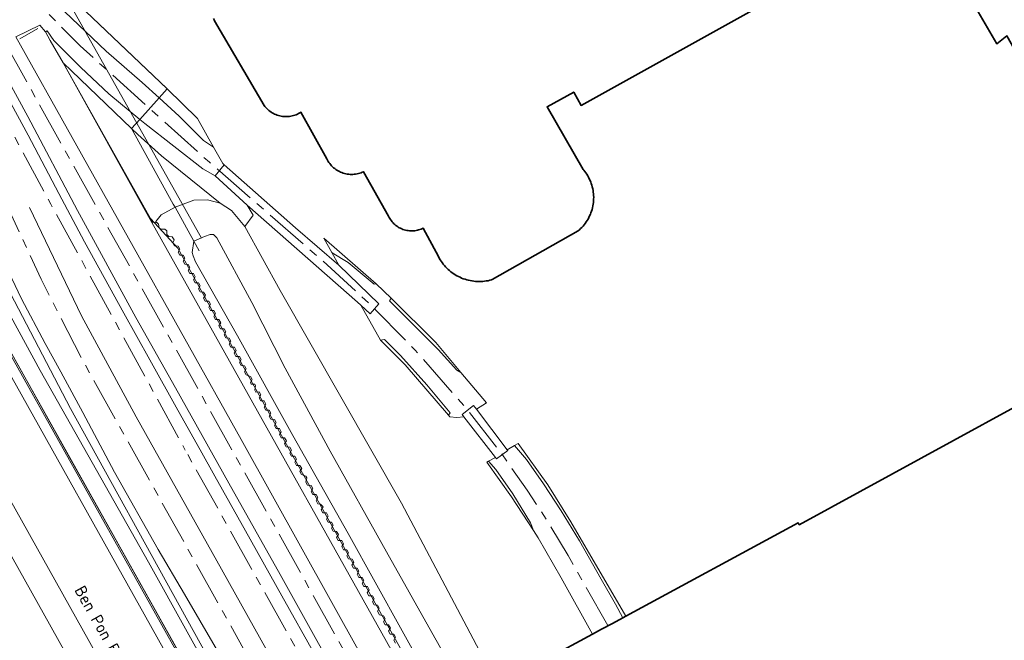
# Model space of a CAD drawing. Header units: metres. Extents: x 152610 to 160096, y 456114 to 462495.
# Tile 154 of 256: x 156691 to 156803, y 459332 to 459402. Entities that reach past the tile are written whole.
import ezdxf
from ezdxf.enums import TextEntityAlignment as Align

# ---------------------------------------------------------------- set-up
doc = ezdxf.new("R2010")
doc.units = ezdxf.units.M
doc.header["$LTSCALE"] = 0.5
doc.linetypes.add('AM-AS-SO', pattern=[16, 10, -2, 2, -2])
for name, color, linetype, lineweight in [('B-PV-AM-AS_SPOOR_TREIN-G', 10, 'AM-AS-SO', 18), ('B-PV-GK-KEERWAND_DAMWAND-G', 251, 'CONTINUOUS', 18), ('B-PV-GR-GRAS-GV', 251, 'CONTINUOUS', 13), ('B-PV-GR-GROENVOORZIENING-GV', 251, 'CONTINUOUS', 18), ('B-PV-IE-TERREINAFSCHEIDING_KUNSTMATIG_HEKWERK-G', 251, 'IE-TERREINAFSCHEIDING_KUNSTMATIG-SO', 18), ('B-PV-IE-TERREINAFSCHEIDING_KUNSTMATIG_MUUR-G', 251, 'IE-TERREINAFSCHEIDING_KUNSTMATIG-SO', 18), ('B-PV-KW-KUNSTWERK_DUIKER-G', 251, 'CONTINUOUS', 18), ('B-PV-KW-KUNSTWERK_GELUIDSWERING_SCHERM-G', 251, 'CONTINUOUS', 18), ('B-PV-OG-BEBOUWING-GV', 6, 'CONTINUOUS', 35), ('B-PV-OG-TERREIN_BEGROEID-GV', 251, 'CONTINUOUS', 18), ('B-PV-OG-TERREIN_OEVER-GV', 251, 'CONTINUOUS', 18), ('B-PV-OG-TOPOGRAFIE-T18', 1, 'CONTINUOUS', 18), ('B-PV-OG-WATER-GV', 251, 'CONTINUOUS', 18), ('B-PV-VH-GESLOTENVERHARDING-GV', 251, 'CONTINUOUS', 18), ('B-PV-VH-GESLOTENVERHARDING_ASFALT-GV', 251, 'CONTINUOUS', 18), ('B-PV-VH-HALFVERHARDING-GV', 251, 'CONTINUOUS', 18), ('B-PV-VH-OPENVERHARDING-GV', 251, 'CONTINUOUS', 18)]:
    doc.layers.add(name, color=color, linetype=linetype, lineweight=lineweight)
doc.styles.add('NLCS-ISO-M750-T18', font='NLCS-ISO.ttf', dxfattribs={"height": 1.35})
doc.linetypes.add('IE-TERREINAFSCHEIDING_KUNSTMATIG-SO', pattern='A,4,[82,NLCS.SHX,S=0.75,R=90,X=0,Y=0],4,-2', length=10)

msp = doc.modelspace()

# ---------------------------------------------------------------- linework, layer by layer
at = {"layer": 'B-PV-AM-AS_SPOOR_TREIN-G', "flags": 128}
for points in [[(156668.3, 459429.166), (156674.336, 459418.526), (156682.453, 459404.004), (156688.81, 459392.473), (156694.824, 459381.344), (156710.113, 459353.334)], [(157073.923, 458703.508), (157070.489, 458709.249), (157066.91, 458714.847), (157062.128, 458721.638), (157057.097, 458728.631), (157051.869, 458735.802), (157045.506, 458744.715), (157041.014, 458751.493), (157037.872, 458756.499), (157030.564, 458769.065), (157025.182, 458778.679), (157019.95, 458788.16), (157014.87, 458797.196), (157009.159, 458807.451), (157003.692, 458817.33), (156998.247, 458827.019), (156992.902, 458836.561), (156987.974, 458845.38), (156981.862, 458856.321), (156975.771, 458867.273), (156970.421, 458876.824), (156964.866, 458886.746), (156959.338, 458896.601), (156954.475, 458905.291), (156949.616, 458914.045), (156945.027, 458922.246), (156940.787, 458929.811), (156935.089, 458940.098), (156930.557, 458948.111), (156926.123, 458956.1), (156921.369, 458964.601), (156917.131, 458972.179), (156911.444, 458982.22), (156906.273, 458991.619), (156900.678, 459001.556), (156895.951, 459010.061), (156892.907, 459015.557), (156889.801, 459021.023), (156885.478, 459028.829), (156880.261, 459038.203), (156875.121, 459047.32), (156871.207, 459054.255), (156865.756, 459064.117), (156859.982, 459074.413), (156855.417, 459082.546), (156850.032, 459092.225), (156844.491, 459102.091), (156838.299, 459113.226), (156832.128, 459124.258), (156826.014, 459135.209), (156819.941, 459146.096), (156814.467, 459155.943), (156809.194, 459165.414), (156803.296, 459175.935), (156797.703, 459185.876), (156792.778, 459194.557), (156787.204, 459204.499), (156781.613, 459214.569), (156774.212, 459227.901), (156766.359, 459241.9), (156759.606, 459253.913), (156753.438, 459265.111), (156748.374, 459274.087), (156742.084, 459285.369), (156734.735, 459298.45), (156727.347, 459311.733), (156718.595, 459327.371), (156711.282, 459340.515), (156706.367, 459349.318), (156698.572, 459363.303), (156693.708, 459372.796), (156689.638, 459381.578), (156686.692, 459388.533), (156683.273, 459396.713), (156678.507, 459407.918), (156674.622, 459416.467), (156672.222, 459421.438), (156668.3, 459429.166)], [(156758.255, 459333.345), (156753.737, 459341.318), (156751.633, 459344.838), (156749.067, 459348.759), (156746.164, 459352.911), (156742.117, 459358.1), (156736.313, 459364.732), (156731.24, 459369.888), (156725.471, 459375.166), (156712.864, 459386.142), (156698.16, 459399.389), (156693.186, 459404.421), (156688.338, 459409.762), (156684.207, 459414.994), (156680.153, 459420.515)], [(156969.105, 458899.441), (156759.271, 459274.788), (156678.584, 459419.466)], [(156947.98, 458927.714), (156938.992, 458943.842), (156929.818, 458960.255), (156917.329, 458982.623), (156904.778, 459005.047), (156892.049, 459027.849), (156871.798, 459064.068), (156858.307, 459088.146), (156844.276, 459113.326), (156826.407, 459145.275), (156812.379, 459170.397), (156796.974, 459197.951), (156782.288, 459224.261), (156760.98, 459262.423), (156740.507, 459298.986), (156725.645, 459325.584), (156710.113, 459353.334)]]:
    msp.add_lwpolyline(points, dxfattribs=at)
at = {"layer": 'B-PV-GK-KEERWAND_DAMWAND-G', "flags": 128}
msp.add_lwpolyline([(156706.04, 459379.876), (156706.401, 459379.321), (156706.871, 459379.255), (156707.068, 459379.099), (156707.132, 459378.679), (156707.321, 459378.505), (156707.81, 459378.523), (156708.04, 459378.318), (156708.036, 459377.886), (156708.233, 459377.674), (156708.646, 459377.621), (156708.866, 459377.287), (156708.689, 459376.939), (156708.899, 459376.598), (156709.297, 459376.591), (156709.495, 459376.243), (156709.295, 459375.903), (156709.489, 459375.554), (156709.883, 459375.544), (156710.077, 459375.194), (156709.877, 459374.854), (156710.072, 459374.505), (156710.466, 459374.495), (156710.66, 459374.145), (156710.46, 459373.805), (156710.654, 459373.456), (156711.049, 459373.446), (156711.243, 459373.096), (156711.043, 459372.756), (156711.237, 459372.407), (156711.631, 459372.397), (156711.826, 459372.047), (156711.626, 459371.707), (156711.82, 459371.358), (156712.214, 459371.348), (156712.408, 459370.998), (156712.208, 459370.658), (156712.403, 459370.309), (156712.797, 459370.299), (156712.991, 459369.949), (156712.791, 459369.609), (156712.985, 459369.26), (156713.38, 459369.25), (156713.574, 459368.9), (156713.374, 459368.56), (156713.568, 459368.211), (156713.962, 459368.201), (156714.157, 459367.851), (156713.957, 459367.511), (156714.151, 459367.162), (156714.545, 459367.152), (156714.739, 459366.802), (156714.539, 459366.462), (156714.734, 459366.113), (156715.128, 459366.103), (156715.322, 459365.753), (156715.122, 459365.413), (156715.316, 459365.064), (156715.711, 459365.054), (156715.905, 459364.704), (156715.705, 459364.364), (156715.899, 459364.015), (156716.293, 459364.005), (156716.488, 459363.655), (156716.288, 459363.315), (156716.482, 459362.966), (156716.876, 459362.956), (156717.07, 459362.606), (156716.87, 459362.266), (156717.065, 459361.917), (156717.556, 459361.732), (156717.75, 459361.382), (156717.55, 459361.042), (156717.647, 459360.868), (156718.042, 459360.858), (156718.139, 459360.683), (156718.036, 459360.168), (156718.161, 459359.943), (156718.527, 459359.984), (156718.722, 459359.634), (156718.521, 459359.294), (156718.716, 459358.944), (156719.11, 459358.935), (156719.304, 459358.585), (156719.104, 459358.245), (156719.298, 459357.895), (156719.693, 459357.886), (156719.887, 459357.536), (156719.687, 459357.196), (156719.881, 459356.846), (156720.276, 459356.837), (156720.47, 459356.487), (156720.27, 459356.147), (156720.464, 459355.797), (156720.858, 459355.788), (156721.053, 459355.438), (156720.852, 459355.098), (156721.047, 459354.748), (156721.441, 459354.739), (156721.635, 459354.389), (156721.435, 459354.049), (156721.629, 459353.699), (156722.024, 459353.69), (156722.218, 459353.34), (156722.018, 459353), (156722.212, 459352.65), (156722.607, 459352.641), (156722.801, 459352.291), (156722.601, 459351.951), (156722.795, 459351.601), (156723.189, 459351.592), (156723.384, 459351.242), (156723.183, 459350.902), (156723.378, 459350.552), (156723.869, 459350.368), (156723.966, 459350.193), (156723.863, 459349.678), (156724.058, 459349.328), (156724.452, 459349.319), (156724.646, 459348.969), (156724.446, 459348.629), (156724.64, 459348.279), (156725.035, 459348.27), (156725.229, 459347.92), (156725.029, 459347.58), (156725.223, 459347.23), (156725.527, 459347.19), (156725.812, 459346.871), (156725.612, 459346.531), (156725.806, 459346.181), (156726.2, 459346.172), (156726.394, 459345.822), (156726.194, 459345.482), (156726.389, 459345.132), (156726.783, 459345.123), (156726.977, 459344.773), (156726.777, 459344.433), (156726.971, 459344.083), (156727.366, 459344.074), (156727.56, 459343.724), (156727.36, 459343.384), (156727.554, 459343.034), (156727.948, 459343.025), (156728.143, 459342.675), (156727.942, 459342.335), (156728.137, 459341.985), (156728.531, 459341.976), (156728.725, 459341.626), (156728.525, 459341.286), (156728.719, 459340.936), (156729.114, 459340.927), (156729.308, 459340.577), (156729.108, 459340.237), (156729.302, 459339.887), (156729.697, 459339.878), (156729.891, 459339.528), (156729.691, 459339.188), (156729.885, 459338.838), (156730.279, 459338.829), (156730.474, 459338.479), (156730.273, 459338.139), (156730.468, 459337.789), (156730.862, 459337.78), (156731.056, 459337.43), (156730.856, 459337.09), (156731.05, 459336.74), (156731.445, 459336.731), (156731.639, 459336.381), (156731.439, 459336.041), (156731.633, 459335.691), (156732.028, 459335.682), (156732.222, 459335.332), (156732.022, 459334.992), (156732.261, 459334.562), (156732.707, 459334.458), (156732.902, 459334.108), (156732.702, 459333.768), (156732.896, 459333.419), (156733.29, 459333.409), (156733.484, 459333.059), (156733.284, 459332.719), (156733.479, 459332.37), (156733.873, 459332.36), (156734.067, 459332.01), (156733.867, 459331.67), (156734.061, 459331.321)], dxfattribs=at)
at = {"layer": 'B-PV-GR-GRAS-GV', "flags": 128}
for points in [[(156706.75, 459379.272), (156706.785, 459379.39), (156707.358, 459380.157), (156708.958, 459381.001), (156708.752, 459381.373), (156703.991, 459389.965), (156696.198, 459397.446), (156706.321, 459379.276), (156706.401, 459379.321)], [(156707.401, 459386.857), (156704.725, 459389.296), (156703.991, 459389.965), (156708.752, 459381.373), (156708.958, 459381.001), (156711.101, 459381.835), (156712.661, 459381.866), (156714.111, 459381.487)]]:
    msp.add_lwpolyline(points, close=True, dxfattribs=at)
at = {"layer": 'B-PV-GR-GROENVOORZIENING-GV', "flags": 128}
for points in [[(156681.91, 459421.256), (156682.213, 459420.425), (156683.399, 459419.535), (156685.015, 459416.395), (156686.766, 459413.759), (156689.092, 459411.229), (156689.659, 459411.041), (156689.892, 459410.247), (156693, 459406.713), (156696.416, 459403.27), (156701.115, 459398.79), (156705.221, 459395.24), (156707.135, 459393.485), (156708.053, 459394.513), (156708.015, 459394.55), (156694.93, 459407.043), (156694.661, 459407.508), (156687.972, 459414.433), (156687.004, 459413.874), (156683.673, 459419.748), (156682.949, 459420.279)], [(156696.198, 459397.446), (156703.991, 459389.965), (156704.937, 459391.024), (156701.409, 459393.917), (156698.244, 459396.932), (156695.133, 459399.999), (156694.385, 459401.095), (156694.214, 459401.002), (156694.747, 459400.025)], [(156711.518, 459391.115), (156708.053, 459394.513), (156707.135, 459393.485), (156709.413, 459391.396), (156712.215, 459388.597), (156713.35, 459387.84)], [(156714.111, 459381.487), (156715.372, 459380.642), (156716.92, 459378.813), (156717.849, 459380.102), (156717.184, 459381.247), (156713.532, 459384.603), (156712.118, 459385.392), (156705.513, 459390.552), (156704.937, 459391.024), (156703.991, 459389.965), (156704.725, 459389.296), (156707.401, 459386.857)], [(156725.904, 459377.47), (156726.802, 459375.849), (156726.844, 459375.823), (156728.686, 459374.702), (156731.629, 459372.239), (156731.875, 459372.3)], [(156738.929, 459364.792), (156741.053, 459362.461), (156741.515, 459362.189), (156738.671, 459365.597), (156733.559, 459370.639), (156733.394, 459370.363)], [(156740.296, 459357.582), (156737.63, 459360.78), (156734.626, 459364.135), (156732.834, 459365.952), (156732.369, 459365.845), (156735.181, 459363.044), (156740.112, 459357.305)], [(156748.983, 459352.265), (156750.946, 459349.482), (156752.921, 459346.428), (156755.038, 459342.984), (156757.511, 459338.614), (156759.112, 459335.793), (156759.956, 459334.226), (156760.317, 459334.422), (156754.047, 459345.178), (156751.439, 459349.386), (156748.036, 459354.104), (156747.623, 459353.862)], [(156749.453, 459345.063), (156747.444, 459348.356), (156745.49, 459351.119), (156744.67, 459352.077), (156744.463, 459351.962), (156747.287, 459348.001), (156749.788, 459344.168)]]:
    msp.add_lwpolyline(points, close=True, dxfattribs=at)
msp.add_lwpolyline([(156969.074, 458865.341), (156893.786, 459000), (156876.343, 459031.198), (156776.939, 459209.19), (156681.21, 459380.233), (156679.453, 459383.412), (156676.8, 459394.349), (156675.657, 459397.745), (156672.657, 459405.021), (156671.727, 459407.023), (156671.727, 459407.025), (156669.031, 459405.532), (156668.043, 459404.99), (156667.649, 459404.772), (156666.585, 459404.179), (156671.156, 459395.87), (156680.212, 459379.682), (156680.789, 459378.651), (156775.861, 459208.62), (156860.315, 459057.465), (156875.331, 459030.59), (156892.44, 459000), (156972.984, 458855.992)], dxfattribs=at)
at = {"layer": 'B-PV-IE-TERREINAFSCHEIDING_KUNSTMATIG_HEKWERK-G', "flags": 128}
for points in [[(156708.053, 459394.513), (156694.93, 459407.043), (156694.661, 459407.508), (156687.7, 459419.559), (156686.049, 459423.475), (156685.642, 459424.44)], [(156691.267, 459400.2), (156693.343, 459401.372)], [(156706.16, 459379.741), (156696.198, 459397.446), (156694.747, 459400.025)], [(156711.712, 459376.031), (156711.101, 459377.134), (156708.958, 459381.001), (156708.752, 459381.373), (156703.991, 459389.965), (156704.937, 459391.024), (156707.135, 459393.485), (156708.053, 459394.513)], [(156692.367, 459380.971), (156698.288, 459368.634), (156704.543, 459357.135), (156714.246, 459339.77), (156729.592, 459312.329), (156741.447, 459291.099), (156761.713, 459254.858), (156787.914, 459208.029), (156812.796, 459163.404), (156838.723, 459117.021), (156866.983, 459066.512), (156890.343, 459024.691), (156915.198, 458980.223), (156935.744, 458943.463), (156953.267, 458912.101), (156969.302, 458883.395), (156988.641, 458848.796), (157005.712, 458818.252), (157029.097, 458776.35), (157042.82, 458752.761), (157049.521, 458742.664)], [(156706.16, 459379.741), (156709.256, 459376.352), (156713.319, 459368.995), (156722.048, 459353.295), (156743.276, 459315.328), (156751.571, 459300.561), (156754.35, 459295.384)]]:
    msp.add_lwpolyline(points, dxfattribs=at)
at = {"layer": 'B-PV-IE-TERREINAFSCHEIDING_KUNSTMATIG_MUUR-G', "flags": 128}
for points in [[(156742.856, 459297.823), (156740.486, 459302.099), (156736.711, 459308.878), (156733.169, 459315.214), (156729.644, 459321.522), (156724.969, 459329.896), (156721.118, 459336.736), (156716.998, 459344.123), (156713.498, 459350.359), (156711.83, 459353.355), (156709.293, 459357.895), (156706.082, 459363.634), (156703.132, 459368.933), (156698.633, 459377.057), (156695.712, 459382.572), (156692.21, 459389.234), (156689.807, 459393.697), (156685.888, 459400.79), (156686.764, 459401.268)], [(156686.764, 459401.268), (156692.202, 459391.367), (156697.855, 459380.641), (156704.509, 459368.457), (156709.019, 459360.418), (156715.075, 459349.564), (156720.93, 459339.152), (156725.104, 459331.646), (156728.954, 459324.792), (156732.845, 459317.834), (156739.026, 459306.775), (156743.737, 459298.304)]]:
    msp.add_lwpolyline(points, dxfattribs=at)
at = {"layer": 'B-PV-KW-KUNSTWERK_DUIKER-G', "flags": 128}
msp.add_lwpolyline([(156685.572, 459424.408), (156711.989, 459377.5)], dxfattribs=at)
at = {"layer": 'B-PV-KW-KUNSTWERK_GELUIDSWERING_SCHERM-G', "flags": 128}
for points in [[(157075.55, 458675.062), (157010.556, 458791.191), (156963.207, 458876.063), (156895.491, 458997.127), (156752.814, 459252.724), (156667.686, 459404.75)], [(156757.333, 459244.534), (156750.615, 459256.593), (156745.426, 459265.899), (156739.387, 459276.644), (156734.212, 459285.858), (156729.708, 459293.871), (156724.339, 459303.552), (156719.3, 459312.537), (156713.5, 459322.923), (156707.228, 459334.132), (156702.414, 459342.761), (156696.763, 459352.83), (156688.992, 459366.698), (156683.636, 459376.228), (156679.358, 459383.967), (156673.771, 459393.947), (156671.647, 459397.761)]]:
    msp.add_lwpolyline(points, dxfattribs=at)
at = {"layer": 'B-PV-OG-BEBOUWING-GV', "flags": 128}
for points in [[(156713.323, 459402.533), (156713.408, 459402.35), (156713.452, 459402.262), (156719.106, 459392.614), (156719.201, 459392.489), (156719.302, 459392.369), (156719.41, 459392.254), (156719.523, 459392.145), (156719.641, 459392.042), (156719.765, 459391.944), (156719.893, 459391.854), (156720.026, 459391.77), (156720.163, 459391.692), (156720.303, 459391.622), (156720.447, 459391.559), (156720.594, 459391.504), (156720.744, 459391.456), (156720.896, 459391.416), (156721.05, 459391.383), (156721.205, 459391.359), (156721.361, 459391.342), (156721.518, 459391.333), (156721.675, 459391.333), (156721.832, 459391.34), (156721.989, 459391.355), (156722.144, 459391.378), (156722.298, 459391.409), (156722.45, 459391.448), (156722.6, 459391.495), (156722.748, 459391.549), (156722.892, 459391.611), (156723.034, 459391.68), (156723.171, 459391.756), (156723.298, 459391.834), (156726.253, 459386.518), (156726.326, 459386.377), (156726.406, 459386.24), (156726.492, 459386.107), (156726.586, 459385.979), (156726.685, 459385.856), (156726.791, 459385.738), (156726.903, 459385.625), (156727.02, 459385.518), (156727.142, 459385.417), (156727.269, 459385.322), (156727.401, 459385.234), (156727.537, 459385.153), (156727.677, 459385.079), (156727.821, 459385.012), (156727.968, 459384.952), (156728.117, 459384.899), (156728.269, 459384.855), (156728.424, 459384.817), (156728.58, 459384.788), (156728.737, 459384.767), (156728.895, 459384.754), (156729.053, 459384.748), (156729.212, 459384.751), (156729.37, 459384.762), (156729.527, 459384.78), (156729.684, 459384.807), (156729.839, 459384.841), (156729.991, 459384.883), (156730.142, 459384.933), (156730.29, 459384.99), (156730.433, 459385.054), (156733.287, 459379.994), (156733.354, 459379.858), (156733.428, 459379.725), (156733.508, 459379.597), (156733.596, 459379.473), (156733.69, 459379.354), (156733.79, 459379.24), (156733.895, 459379.131), (156734.007, 459379.028), (156734.123, 459378.931), (156734.245, 459378.841), (156734.371, 459378.756), (156734.502, 459378.679), (156734.636, 459378.609), (156734.774, 459378.546), (156734.915, 459378.49), (156735.059, 459378.442), (156735.205, 459378.401), (156735.353, 459378.368), (156735.503, 459378.343), (156735.653, 459378.326), (156735.805, 459378.317), (156735.957, 459378.316), (156736.108, 459378.323), (156736.259, 459378.338), (156736.409, 459378.36), (156736.558, 459378.391), (156736.704, 459378.429), (156736.849, 459378.476), (156736.991, 459378.529), (156737.129, 459378.59), (156737.214, 459378.632), (156738.952, 459375.392), (156739.049, 459375.212), (156739.153, 459375.035), (156739.264, 459374.863), (156739.381, 459374.696), (156739.505, 459374.532), (156739.635, 459374.374), (156739.771, 459374.222), (156739.913, 459374.074), (156740.061, 459373.933), (156740.214, 459373.797), (156740.372, 459373.667), (156740.536, 459373.543), (156740.704, 459373.426), (156740.876, 459373.316), (156741.053, 459373.213), (156741.233, 459373.116), (156741.417, 459373.027), (156741.605, 459372.944), (156741.795, 459372.87), (156741.989, 459372.802), (156742.185, 459372.743), (156742.383, 459372.691), (156742.582, 459372.646), (156742.784, 459372.61), (156742.987, 459372.582), (156743.19, 459372.561), (156743.395, 459372.549), (156743.599, 459372.544), (156743.804, 459372.548), (156744.008, 459372.559), (156744.212, 459372.578), (156744.415, 459372.606), (156744.617, 459372.641), (156744.817, 459372.684), (156745.015, 459372.735), (156745.095, 459372.758), (156754.863, 459378.306), (156755.013, 459378.436), (156755.158, 459378.572), (156755.297, 459378.713), (156755.431, 459378.86), (156755.558, 459379.013), (156755.679, 459379.17), (156755.794, 459379.332), (156755.902, 459379.499), (156756.003, 459379.669), (156756.097, 459379.844), (156756.184, 459380.022), (156756.264, 459380.204), (156756.337, 459380.389), (156756.402, 459380.576), (156756.459, 459380.766), (156756.509, 459380.959), (156756.551, 459381.153), (156756.585, 459381.348), (156756.611, 459381.545), (156756.63, 459381.743), (156756.64, 459381.941), (156756.642, 459382.14), (156756.636, 459382.338), (156756.623, 459382.536), (156756.601, 459382.733), (156756.571, 459382.93), (156756.534, 459383.125), (156756.488, 459383.318), (156756.435, 459383.509), (156756.374, 459383.698), (156756.306, 459383.885), (156756.231, 459384.068), (156756.147, 459384.249), (156756.057, 459384.425), (156755.96, 459384.598), (156755.856, 459384.767), (156755.745, 459384.932), (156755.627, 459385.092), (156755.503, 459385.247), (156755.45, 459385.31), (156751.333, 459392.451), (156754.373, 459394.123), (156755.208, 459392.619), (156794.248, 459414.309)], [(156795.376, 459411.958), (156802.559, 459399.645), (156803.715, 459400.537), (156822.155, 459367.856), (156780.06, 459344.84), (156779.944, 459345.034), (156760.317, 459334.422), (156759.956, 459334.226), (156758.774, 459333.587), (156757.547, 459332.926), (156756.491, 459332.358), (156751.301, 459329.567), (156795.694, 459249.861), (156839.4, 459171.921)]]:
    msp.add_lwpolyline(points, dxfattribs=at)
at = {"layer": 'B-PV-OG-TERREIN_BEGROEID-GV', "flags": 128}
for points in [[(156880.935, 459000), (156673.12, 459371.996), (156672.057, 459373.756), (156671.67, 459374.335), (156671.284, 459374.913), (156670.548, 459375.773), (156669.735, 459376.494), (156665.091, 459377.21), (156662.878, 459373.392), (156662.769, 459367.856), (156698.13, 459304.57), (156706.778, 459285.854), (156717.333, 459265.691), (156726.785, 459248.863), (156736.237, 459231.761)], [(156736.237, 459231.761), (156726.785, 459248.863), (156717.333, 459265.691), (156706.778, 459285.854), (156698.13, 459304.57), (156662.769, 459367.856), (156662.878, 459373.392), (156665.091, 459377.21), (156669.735, 459376.494), (156670.548, 459375.773), (156671.284, 459374.913), (156671.67, 459374.335), (156672.057, 459373.756), (156673.12, 459371.996), (156880.935, 459000)], [(156854.182, 459054.039), (156675.714, 459373.504)]]:
    msp.add_lwpolyline(points, dxfattribs=at)
at = {"layer": 'B-PV-OG-TERREIN_OEVER-GV', "flags": 128}
for points in [[(156684.713, 459381.671), (156697.033, 459358.086), (156710.213, 459334.21), (156723.526, 459310.196), (156734.238, 459290.705), (156738.77, 459282.683), (156745.907, 459270.101), (156749.556, 459263.9), (156753.587, 459256.85), (156758.032, 459248.979), (156766.569, 459233.733)], [(156745.764, 459326.425), (156734.736, 459347.295), (156720.941, 459371.542), (156716.92, 459378.813), (156715.372, 459380.642), (156714.111, 459381.487), (156712.661, 459381.866), (156711.101, 459381.835), (156708.958, 459381.001), (156711.101, 459377.134), (156712.318, 459377.682), (156712.94, 459377.914), (156713.354, 459377.892), (156713.724, 459377.524), (156717.707, 459370.158), (156721.506, 459362.676), (156726.623, 459353.214), (156733.059, 459341.751), (156738.199, 459332.567), (156742.349, 459325.212)], [(156681.21, 459380.233), (156776.939, 459209.19)], [(156740.973, 459321.656), (156728.677, 459343.848), (156722.358, 459354.999), (156716.081, 459366.34), (156711.299, 459374.781), (156711.017, 459375.455), (156710.922, 459375.866), (156711.101, 459377.134), (156708.958, 459381.001), (156707.358, 459380.157), (156706.785, 459379.39), (156706.75, 459379.272), (156706.871, 459379.255), (156707.068, 459379.099), (156707.132, 459378.679), (156707.321, 459378.505), (156707.81, 459378.523), (156708.04, 459378.318), (156708.036, 459377.886), (156708.233, 459377.674), (156708.646, 459377.621), (156708.866, 459377.287), (156708.689, 459376.939), (156708.899, 459376.598), (156709.297, 459376.591), (156709.495, 459376.243), (156709.295, 459375.903), (156709.489, 459375.554), (156709.883, 459375.544), (156710.077, 459375.194), (156709.877, 459374.854), (156710.072, 459374.505), (156710.466, 459374.495), (156710.66, 459374.145), (156710.46, 459373.805), (156710.654, 459373.456), (156711.049, 459373.446), (156711.243, 459373.096), (156711.043, 459372.756), (156711.237, 459372.407), (156711.631, 459372.397), (156711.826, 459372.047), (156711.626, 459371.707), (156711.82, 459371.358), (156712.214, 459371.348), (156712.408, 459370.998), (156712.208, 459370.658), (156712.403, 459370.309), (156712.797, 459370.299), (156712.991, 459369.949), (156712.791, 459369.609), (156712.985, 459369.26), (156713.38, 459369.25), (156713.574, 459368.9), (156713.374, 459368.56), (156713.568, 459368.211), (156713.962, 459368.201), (156714.157, 459367.851), (156713.957, 459367.511), (156714.151, 459367.162), (156714.545, 459367.152), (156714.739, 459366.802), (156714.539, 459366.462), (156714.734, 459366.113), (156715.128, 459366.103), (156715.322, 459365.753), (156715.122, 459365.413), (156715.316, 459365.064), (156715.711, 459365.054), (156715.905, 459364.704), (156715.705, 459364.364), (156715.899, 459364.015), (156716.293, 459364.005), (156716.488, 459363.655), (156716.288, 459363.315), (156716.482, 459362.966), (156716.876, 459362.956), (156717.07, 459362.606), (156716.87, 459362.266), (156717.065, 459361.917), (156717.556, 459361.732), (156717.75, 459361.382), (156717.55, 459361.042), (156717.647, 459360.868), (156718.042, 459360.858), (156718.139, 459360.683), (156718.036, 459360.168), (156718.161, 459359.943), (156718.527, 459359.984), (156718.722, 459359.634), (156718.521, 459359.294), (156718.716, 459358.944), (156719.11, 459358.935), (156719.304, 459358.585), (156719.104, 459358.245), (156719.298, 459357.895), (156719.693, 459357.886), (156719.887, 459357.536), (156719.687, 459357.196), (156719.881, 459356.846), (156720.276, 459356.837), (156720.47, 459356.487), (156720.27, 459356.147), (156720.464, 459355.797), (156720.858, 459355.788), (156721.053, 459355.438), (156720.852, 459355.098), (156721.047, 459354.748), (156721.441, 459354.739), (156721.635, 459354.389), (156721.435, 459354.049), (156721.629, 459353.699), (156722.024, 459353.69), (156722.218, 459353.34), (156722.018, 459353), (156722.212, 459352.65), (156722.607, 459352.641), (156722.801, 459352.291), (156722.601, 459351.951), (156722.795, 459351.601), (156723.189, 459351.592), (156723.384, 459351.242), (156723.183, 459350.902), (156723.378, 459350.552), (156723.869, 459350.368), (156723.966, 459350.193), (156723.863, 459349.678), (156724.058, 459349.328), (156724.452, 459349.319), (156724.646, 459348.969), (156724.446, 459348.629), (156724.64, 459348.279), (156725.035, 459348.27), (156725.229, 459347.92), (156725.029, 459347.58), (156725.223, 459347.23), (156725.527, 459347.19), (156725.812, 459346.871), (156725.612, 459346.531), (156725.806, 459346.181), (156726.2, 459346.172), (156726.394, 459345.822), (156726.194, 459345.482), (156726.389, 459345.132), (156726.783, 459345.123), (156726.977, 459344.773), (156726.777, 459344.433), (156726.971, 459344.083), (156727.366, 459344.074), (156727.56, 459343.724), (156727.36, 459343.384), (156727.554, 459343.034), (156727.948, 459343.025), (156728.143, 459342.675), (156727.942, 459342.335), (156728.137, 459341.985), (156728.531, 459341.976), (156728.725, 459341.626), (156728.525, 459341.286), (156728.719, 459340.936), (156729.114, 459340.927), (156729.308, 459340.577), (156729.108, 459340.237), (156729.302, 459339.887), (156729.697, 459339.878), (156729.891, 459339.528), (156729.691, 459339.188), (156729.885, 459338.838), (156730.279, 459338.829), (156730.474, 459338.479), (156730.273, 459338.139), (156730.468, 459337.789), (156730.862, 459337.78), (156731.056, 459337.43), (156730.856, 459337.09), (156731.05, 459336.74), (156731.445, 459336.731), (156731.639, 459336.381), (156731.439, 459336.041), (156731.633, 459335.691), (156732.028, 459335.682), (156732.222, 459335.332), (156732.022, 459334.992), (156732.261, 459334.562), (156732.707, 459334.458), (156732.902, 459334.108), (156732.702, 459333.768), (156732.896, 459333.419), (156733.29, 459333.409), (156733.484, 459333.059), (156733.284, 459332.719), (156733.479, 459332.37), (156733.873, 459332.36), (156734.067, 459332.01), (156733.867, 459331.67), (156734.061, 459331.321)], [(156768.389, 459228.555), (156757.864, 459247.843), (156748.881, 459263.359), (156738.028, 459282.537), (156728.603, 459299.529), (156714.918, 459324.335), (156705.933, 459340.562), (156693.596, 459362.417), (156684.5, 459379.109)], [(156770.861, 459227.788), (156750.626, 459264.52), (156748.562, 459268.216), (156744.125, 459276.121), (156739.895, 459283.764), (156734.951, 459292.35), (156730.919, 459299.669), (156729.662, 459302.235), (156722.702, 459314.276), (156715.284, 459327.906), (156710.05, 459336.923), (156707.045, 459342.003), (156702.072, 459350.812), (156698.448, 459357.613), (156695.95, 459362.258), (156694.174, 459365.468), (156691.465, 459370.565), (156689.265, 459375.198)]]:
    msp.add_lwpolyline(points, dxfattribs=at)
at = {"layer": 'B-PV-OG-WATER-GV', "flags": 128}
for points in [[(156766.569, 459233.733), (156758.032, 459248.979), (156753.587, 459256.85), (156749.556, 459263.9), (156745.907, 459270.101), (156738.77, 459282.683), (156734.238, 459290.705), (156723.526, 459310.196), (156710.213, 459334.21), (156697.033, 459358.086), (156684.713, 459381.671)], [(156684.5, 459379.109), (156693.596, 459362.417), (156705.933, 459340.562), (156714.918, 459324.335), (156728.603, 459299.529), (156738.028, 459282.537), (156748.881, 459263.359), (156757.864, 459247.843), (156768.389, 459228.555)], [(156742.349, 459325.212), (156738.199, 459332.567), (156733.059, 459341.751), (156726.623, 459353.214), (156721.506, 459362.676), (156717.707, 459370.158), (156713.724, 459377.524), (156713.354, 459377.892), (156712.94, 459377.914), (156712.318, 459377.682), (156711.101, 459377.134), (156710.922, 459375.866), (156711.017, 459375.455), (156711.299, 459374.781), (156716.081, 459366.34), (156722.358, 459354.999), (156728.677, 459343.848), (156740.973, 459321.656)]]:
    msp.add_lwpolyline(points, dxfattribs=at)
at = {"layer": 'B-PV-VH-GESLOTENVERHARDING-GV', "flags": 128}
for points in [[(156741.341, 459316.691), (156706.321, 459379.276), (156696.198, 459397.446), (156694.747, 459400.025), (156694.214, 459401.002), (156693.57, 459401.773), (156690.806, 459400.431), (156716.508, 459354.563), (156740.351, 459311.659), (156743.249, 459313.28)], [(156713.532, 459384.603), (156717.184, 459381.247), (156729.742, 459370.201), (156730.136, 459369.837), (156731.188, 459368.865), (156732.17, 459370.012), (156727.597, 459374.413), (156722.67, 459378.653), (156714.567, 459385.829)], [(156743.282, 459358.015), (156742.959, 459358.404), (156741.654, 459357.381), (156741.851, 459357.135), (156745.454, 459352.513), (156745.567, 459352.351), (156746.863, 459353.281), (156746.793, 459353.375)]]:
    msp.add_lwpolyline(points, close=True, dxfattribs=at)
for points in [[(156725.104, 459331.646), (156720.93, 459339.152), (156715.075, 459349.564), (156709.019, 459360.418), (156704.509, 459368.457), (156697.855, 459380.641), (156692.202, 459391.367), (156686.764, 459401.268)], [(156689.807, 459393.697), (156692.21, 459389.234), (156695.712, 459382.572), (156698.633, 459377.057), (156703.132, 459368.933), (156706.082, 459363.634), (156709.293, 459357.895), (156711.83, 459353.355), (156713.498, 459350.359), (156716.998, 459344.123), (156721.118, 459336.736), (156724.969, 459329.896)]]:
    msp.add_lwpolyline(points, dxfattribs=at)
at = {"layer": 'B-PV-VH-GESLOTENVERHARDING_ASFALT-GV', "flags": 128}
msp.add_lwpolyline([(156854.182, 459054.039), (156860.315, 459057.465), (156775.861, 459208.62), (156680.789, 459378.651), (156677.972, 459377.158), (156674.59, 459375.365), (156675.714, 459373.504)], close=True, dxfattribs=at)
at = {"layer": 'B-PV-VH-HALFVERHARDING-GV', "flags": 128}
for points in [[(156740.351, 459311.659), (156716.508, 459354.563), (156690.806, 459400.431), (156693.57, 459401.773), (156694.214, 459401.002), (156694.385, 459401.095), (156695.133, 459399.999), (156698.244, 459396.932), (156701.409, 459393.917), (156704.937, 459391.024), (156707.135, 459393.485), (156705.221, 459395.24), (156701.115, 459398.79), (156696.416, 459403.27)], [(156686.764, 459401.268), (156692.202, 459391.367), (156697.855, 459380.641), (156704.509, 459368.457), (156709.019, 459360.418), (156715.075, 459349.564), (156720.93, 459339.152), (156725.104, 459331.646)], [(156724.969, 459329.896), (156721.118, 459336.736), (156716.998, 459344.123), (156713.498, 459350.359), (156711.83, 459353.355), (156709.293, 459357.895), (156706.082, 459363.634), (156703.132, 459368.933), (156698.633, 459377.057), (156695.712, 459382.572), (156692.21, 459389.234), (156689.807, 459393.697)], [(156689.265, 459375.198), (156691.465, 459370.565), (156694.174, 459365.468), (156695.95, 459362.258), (156698.448, 459357.613), (156702.072, 459350.812), (156707.045, 459342.003), (156710.05, 459336.923), (156715.284, 459327.906), (156722.702, 459314.276), (156729.662, 459302.235), (156730.919, 459299.669), (156734.951, 459292.35), (156739.895, 459283.764), (156744.125, 459276.121), (156748.562, 459268.216), (156750.626, 459264.52), (156770.861, 459227.788)]]:
    msp.add_lwpolyline(points, dxfattribs=at)
for points in [[(156714.384, 459385.991), (156713.35, 459387.84), (156712.215, 459388.597), (156709.413, 459391.396), (156707.135, 459393.485), (156704.937, 459391.024), (156705.513, 459390.552), (156712.118, 459385.392), (156713.532, 459384.603), (156714.567, 459385.829)], [(156740.112, 459357.305), (156740.266, 459357.126), (156741.061, 459357.043), (156741.851, 459357.135), (156741.654, 459357.381), (156742.959, 459358.404), (156743.282, 459358.015), (156744.422, 459358.707), (156741.515, 459362.189), (156741.053, 459362.461), (156738.929, 459364.792), (156733.394, 459370.363), (156733.559, 459370.639), (156731.875, 459372.3), (156731.629, 459372.239), (156728.686, 459374.702), (156726.844, 459375.823), (156726.802, 459375.849), (156727.597, 459374.413), (156732.17, 459370.012), (156731.188, 459368.865), (156730.136, 459369.837), (156732.369, 459365.845), (156732.834, 459365.952), (156734.626, 459364.135), (156737.63, 459360.78), (156740.296, 459357.582)], [(156747.444, 459348.356), (156749.453, 459345.063), (156749.788, 459344.168), (156750.331, 459343.335), (156752.957, 459338.785), (156756.491, 459332.358), (156757.547, 459332.926), (156758.774, 459333.587), (156759.956, 459334.226), (156759.112, 459335.793), (156757.511, 459338.614), (156755.038, 459342.984), (156752.921, 459346.428), (156750.946, 459349.482), (156748.983, 459352.265), (156747.623, 459353.862), (156746.793, 459353.375), (156746.863, 459353.281), (156745.567, 459352.351), (156745.454, 459352.513), (156744.67, 459352.077), (156745.49, 459351.119)]]:
    msp.add_lwpolyline(points, close=True, dxfattribs=at)
at = {"layer": 'B-PV-VH-OPENVERHARDING-GV', "flags": 128}
msp.add_lwpolyline([(156734.061, 459331.321), (156733.867, 459331.67), (156734.067, 459332.01), (156733.873, 459332.36), (156733.479, 459332.37), (156733.284, 459332.719), (156733.484, 459333.059), (156733.29, 459333.409), (156732.896, 459333.419), (156732.702, 459333.768), (156732.902, 459334.108), (156732.707, 459334.458), (156732.261, 459334.562), (156732.022, 459334.992), (156732.222, 459335.332), (156732.028, 459335.682), (156731.633, 459335.691), (156731.439, 459336.041), (156731.639, 459336.381), (156731.445, 459336.731), (156731.05, 459336.74), (156730.856, 459337.09), (156731.056, 459337.43), (156730.862, 459337.78), (156730.468, 459337.789), (156730.273, 459338.139), (156730.474, 459338.479), (156730.279, 459338.829), (156729.885, 459338.838), (156729.691, 459339.188), (156729.891, 459339.528), (156729.697, 459339.878), (156729.302, 459339.887), (156729.108, 459340.237), (156729.308, 459340.577), (156729.114, 459340.927), (156728.719, 459340.936), (156728.525, 459341.286), (156728.725, 459341.626), (156728.531, 459341.976), (156728.137, 459341.985), (156727.942, 459342.335), (156728.143, 459342.675), (156727.948, 459343.025), (156727.554, 459343.034), (156727.36, 459343.384), (156727.56, 459343.724), (156727.366, 459344.074), (156726.971, 459344.083), (156726.777, 459344.433), (156726.977, 459344.773), (156726.783, 459345.123), (156726.389, 459345.132), (156726.194, 459345.482), (156726.394, 459345.822), (156726.2, 459346.172), (156725.806, 459346.181), (156725.612, 459346.531), (156725.812, 459346.871), (156725.527, 459347.19), (156725.223, 459347.23), (156725.029, 459347.58), (156725.229, 459347.92), (156725.035, 459348.27), (156724.64, 459348.279), (156724.446, 459348.629), (156724.646, 459348.969), (156724.452, 459349.319), (156724.058, 459349.328), (156723.863, 459349.678), (156723.966, 459350.193), (156723.869, 459350.368), (156723.378, 459350.552), (156723.183, 459350.902), (156723.384, 459351.242), (156723.189, 459351.592), (156722.795, 459351.601), (156722.601, 459351.951), (156722.801, 459352.291), (156722.607, 459352.641), (156722.212, 459352.65), (156722.018, 459353), (156722.218, 459353.34), (156722.024, 459353.69), (156721.629, 459353.699), (156721.435, 459354.049), (156721.635, 459354.389), (156721.441, 459354.739), (156721.047, 459354.748), (156720.852, 459355.098), (156721.053, 459355.438), (156720.858, 459355.788), (156720.464, 459355.797), (156720.27, 459356.147), (156720.47, 459356.487), (156720.276, 459356.837), (156719.881, 459356.846), (156719.687, 459357.196), (156719.887, 459357.536), (156719.693, 459357.886), (156719.298, 459357.895), (156719.104, 459358.245), (156719.304, 459358.585), (156719.11, 459358.935), (156718.716, 459358.944), (156718.521, 459359.294), (156718.722, 459359.634), (156718.527, 459359.984), (156718.161, 459359.943), (156718.036, 459360.168), (156718.139, 459360.683), (156718.042, 459360.858), (156717.647, 459360.868), (156717.55, 459361.042), (156717.75, 459361.382), (156717.556, 459361.732), (156717.065, 459361.917), (156716.87, 459362.266), (156717.07, 459362.606), (156716.876, 459362.956), (156716.482, 459362.966), (156716.288, 459363.315), (156716.488, 459363.655), (156716.293, 459364.005), (156715.899, 459364.015), (156715.705, 459364.364), (156715.905, 459364.704), (156715.711, 459365.054), (156715.316, 459365.064), (156715.122, 459365.413), (156715.322, 459365.753), (156715.128, 459366.103), (156714.734, 459366.113), (156714.539, 459366.462), (156714.739, 459366.802), (156714.545, 459367.152), (156714.151, 459367.162), (156713.957, 459367.511), (156714.157, 459367.851), (156713.962, 459368.201), (156713.568, 459368.211), (156713.374, 459368.56), (156713.574, 459368.9), (156713.38, 459369.25), (156712.985, 459369.26), (156712.791, 459369.609), (156712.991, 459369.949), (156712.797, 459370.299), (156712.403, 459370.309), (156712.208, 459370.658), (156712.408, 459370.998), (156712.214, 459371.348), (156711.82, 459371.358), (156711.626, 459371.707), (156711.826, 459372.047), (156711.631, 459372.397), (156711.237, 459372.407), (156711.043, 459372.756), (156711.243, 459373.096), (156711.049, 459373.446), (156710.654, 459373.456), (156710.46, 459373.805), (156710.66, 459374.145), (156710.466, 459374.495), (156710.072, 459374.505), (156709.877, 459374.854), (156710.077, 459375.194), (156709.883, 459375.544), (156709.489, 459375.554), (156709.295, 459375.903), (156709.495, 459376.243), (156709.297, 459376.591), (156708.899, 459376.598), (156708.689, 459376.939), (156708.866, 459377.287), (156708.646, 459377.621), (156708.233, 459377.674), (156708.036, 459377.886), (156708.04, 459378.318), (156707.81, 459378.523), (156707.321, 459378.505), (156707.132, 459378.679), (156707.068, 459379.099), (156706.871, 459379.255), (156706.75, 459379.272), (156706.401, 459379.321), (156706.321, 459379.276), (156741.341, 459316.691)], dxfattribs=at)

# ---------------------------------------------------------------- texts
at = {"layer": 'B-PV-OG-TOPOGRAFIE-T18', "style": 'NLCS-ISO-M750-T18'}
msp.add_text('Ben Pon Baan', height=1.35, rotation=299.2, dxfattribs=at).set_placement((156700.815, 459332.761), align=Align.MIDDLE)

doc.saveas('drawing.dxf')
